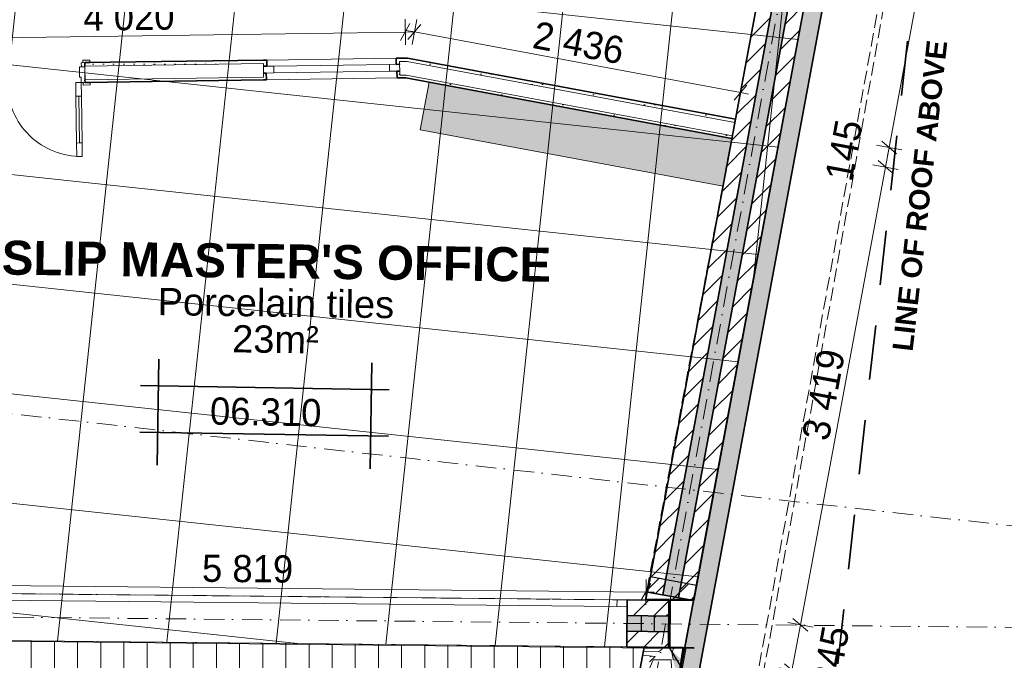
# Model space of a CAD drawing. Header units: millimetres. Extents: x -738537 to 1850049, y -250217 to 604013.
# Tile 142 of 220: x -105315 to -98083, y 78497 to 83201. Entities that reach past the tile are written whole.
import ezdxf

# ---------------------------------------------------------------- set-up
doc = ezdxf.new("R2010")
doc.units = ezdxf.units.MM
doc.header["$MEASUREMENT"] = 0
doc.set_wipeout_variables(frame=1)
for name, pattern in [('Dot & Dashed', [280, 150, -60, 0, -70]), ('Hidden Line', [140, 100, -40]), ('Long Dashed', [700, 400, -300]), ('Wipeout_Contour', [1000, 0, -1000])]:
    doc.linetypes.add(name, pattern=pattern)
for name, color, linetype, lineweight, true_color in [('0_Pen_No__7', 7, 'Continuous', 5, 0x9f07ff), ('A_COLUMNS_Pen_No__7', 7, 'Continuous', 5, 0x9f07ff), ('A_FLOORS FINISH_Pen_No__168', 7, 'Continuous', 5, 0x996633), ('A_WALL LOAD_Pen_No__21', 7, 'Continuous', 0, 0x00ff4d), ('A_WALL LOAD_Pen_No__7', 7, 'Continuous', 5, 0x9f07ff), ('MARKETING_Pen_No__7', 7, 'Continuous', 5, 0x9f07ff)]:
    doc.layers.add(name, color=color, linetype=linetype, lineweight=lineweight, true_color=true_color)
for name, color, linetype in [('A_COLUMNS', 7, 'Continuous'), ('A_FLOORS STRUCTURE', 7, 'Continuous'), ('C_DIMS - GA', 7, 'Continuous'), ('MARKETING', 7, 'Continuous')]:
    doc.layers.add(name, color=color, linetype=linetype)
for name, color, linetype, lineweight in [('A_COLUMNS_Pen_No__3', 30, 'Continuous', 15), ('A_FLOORS FINISH_Pen_No__128', 9, 'Continuous', 0), ('A_FLOORS STRUCTURE_Pen_No__128', 9, 'Continuous', 0), ('A_FLOORS STRUCTURE_Pen_No__3', 30, 'Continuous', 15), ('A_FLOORS STRUCTURE_Pen_No__8', 255, 'Continuous', 0), ('A_SITE 3D_Pen_No__128', 9, 'Continuous', 0), ('A_SURVEY_Pen_No__6', 7, 'Continuous', 5), ('A_WALL LOAD_Pen_No__1', 214, 'Continuous', 35), ('A_WALL LOAD_Pen_No__128', 9, 'Continuous', 0), ('A_WALL LOAD_Pen_No__2', 1, 'Continuous', 25), ('A_WALL LOAD_Pen_No__3', 30, 'Continuous', 15), ('A_WALL LOAD_Pen_No__6', 7, 'Continuous', 5), ('B_CUT OUT_Pen_No__3', 30, 'Continuous', 15), ('C-GRID _Pen_No__5', 4, 'Continuous', 5), ('C_DIMS - GA_Pen_No__6', 7, 'Continuous', 5), ('C_TEXT GA_Pen_No__6', 7, 'Continuous', 5), ('MARKETING_Pen_No__1', 214, 'Continuous', 35), ('SEWER LINE_Pen_No__1', 214, 'Continuous', 35)]:
    doc.layers.add(name, color=color, linetype=linetype, lineweight=lineweight)
doc.styles.add('GENERATED_STYLE_1', font='GOTHIC.TTF')
doc.styles.add('GENERATED_STYLE_6', font='arialbd.ttf')
doc.dimstyles.new('GENERATED_STYLE__1', dxfattribs={"dimtxt": 200, "dimasz": 95, "dimexe": 0.18, "dimexo": 90000, "dimgap": 0.09, "dimtad": 1, "dimdec": 0, "dimzin": 0, "dimdsep": 46, "dimtxsty": 'GENERATED_STYLE_1', "dimblk": 'ARROWHEAD_2', "dimblk1": 'ARROWHEAD_2', "dimblk2": 'ARROWHEAD_2', "dimcen": 0.09, "dimclrd": 7, "dimclre": 7, "dimclrt": 7, "dimadec": 0, "dimazin": 0, "dimtfac": 1, "dimtdec": 4, "dimtmove": 0, "dimatfit": 3, "dimfxl": 1, "dimtolj": 1, "dimtzin": 0, "dimarcsym": 0})
doc.dimstyles.new('GENERATED_STYLE__3', dxfattribs={"dimtxt": 200, "dimasz": 95, "dimexe": 0.18, "dimexo": 90000, "dimgap": 0.09, "dimtad": 1, "dimdec": 0, "dimzin": 0, "dimdsep": 46, "dimtxsty": 'GENERATED_STYLE_1', "dimblk": 'ARROWHEAD_2', "dimblk1": 'ARROWHEAD_2', "dimblk2": 'ARROWHEAD_2', "dimcen": 0.09, "dimclrd": 7, "dimclre": 7, "dimclrt": 7, "dimadec": 0, "dimazin": 0, "dimtfac": 1, "dimtdec": 4, "dimtmove": 2, "dimatfit": 3, "dimfxl": 1, "dimtolj": 1, "dimtzin": 0, "dimarcsym": 0})
doc.dimstyles.new('GENERATED_STYLE__7', dxfattribs={"dimtxt": 0.18, "dimasz": 273.6, "dimexe": 0.18, "dimexo": 0.0625, "dimgap": 0.09, "dimtad": 0, "dimtih": 1, "dimtoh": 1, "dimdec": 4, "dimzin": 0, "dimdsep": 46, "dimcen": 0.09, "dimadec": 0, "dimazin": 0, "dimtfac": 1, "dimtdec": 4, "dimtmove": 0, "dimatfit": 3, "dimldrblk": 'ARROWHEAD_5', "dimfxl": 1, "dimtolj": 1, "dimtzin": 0, "dimarcsym": 0})
pattern_1 = [(45, (0, 0), (-127.27922, 127.27922), [])]
pattern_2 = [(0, (0, 0), (0, 75), [0, -75])]

# ---------------------------------------------------------------- blocks, each defined once
blk = doc.blocks.new('*D267')
at = {"layer": 'C_DIMS - GA_Pen_No__6', "color": 7, "linetype": 'Continuous', "lineweight": 5, "transparency": 16777216}
for p, q in [((-100889, 76111.5), (-101228.2, 76174.5)), ((-100935.9, 76056.6), (-100842.1, 76166.3)), ((-100871.9, 76203.6), (-100906.2, 76019.3)), ((-93154.8, 74673.7), (-100889, 76111.5)), ((-93201.7, 74618.8), (-93107.9, 74728.5)), ((-93137.7, 74765.8), (-93171.9, 74581.5)), ((-93094.7, 74662.5), (-93154.8, 74673.7))]:
    blk.add_line(p, q, dxfattribs=at)
at = {"layer": 'C_DIMS - GA_Pen_No__6', "color": 7, "lineweight": 5, "transparency": 16777216, "char_height": 200, "attachment_point": 7, "rotation": 349.46894, "style": 'GENERATED_STYLE_1'}
for s, insert in [('\\A1;{\\pql;\\fCentury Gothic|b0|i0|c0|p34;345}', (-100846.2, 76144.2)), ('\\A1;{\\pql;\\fCentury Gothic|b0|i0|c0|p34;7\xa0867}', (-97130.3, 75453.4))]:
    blk.add_mtext(s, dxfattribs=dict(at, insert=insert))
blk = doc.blocks.new('ARROWHEAD_2')
at = {"color": 0, "linetype": 'Continuous', "lineweight": 0}
for p, q in [((0, 0), (-1, 0)), ((-0.378, -0.655), (0.378, 0.655))]:
    blk.add_line(p, q, dxfattribs=at)
blk = doc.blocks.new('*D268')
at = {"layer": 'C_DIMS - GA_Pen_No__6', "color": 7, "linetype": 'Continuous', "lineweight": 5, "transparency": 16777216}
for p, q in [((-101181.3, 76229.4), (-101275.1, 76119.7)), ((-101211.1, 76266.7), (-101245.4, 76082.4)), ((-101228.2, 76174.5), (-101288.3, 76185.7)), ((-100889, 76111.5), (-101228.2, 76174.5)), ((-100935.9, 76056.6), (-100842.1, 76166.3)), ((-100871.9, 76203.6), (-100906.2, 76019.3))]:
    blk.add_line(p, q, dxfattribs=at)
blk = doc.blocks.new('*X288')
at = {"layer": 'MARKETING_Pen_No__7', "color": 190, "linetype": 'Continuous', "lineweight": 5, "true_color": 0x9f07ff}
for p, q in [((-100734.6, 78559.8), (-100621.9, 78562.1)), ((-100621.9, 78562.1), (-100598.2, 78576.3)), ((-100598.2, 78576.3), (-100590.6, 78590.1)), ((-100590.6, 78590.1), (-100590.1, 78592.6)), ((-100515.7, 78577.9), (-100522, 78548.6)), ((-100522, 78548.6), (-100515.3, 78503.4)), ((-100503.2, 78591.7), (-100515.7, 78577.9)), ((-100647.6, 78525.3), (-100739.2, 78535.5)), ((-100661.5, 78501.4), (-100700.6, 78408.5)), ((-100677.1, 78523.4), (-100688.8, 78529.9)), ((-100688.8, 78486.6), (-100647.6, 78525.3)), ((-100529.7, 78501.4), (-100661.5, 78501.4)), ((-100522.2, 78336.2), (-100529.7, 78501.4)), ((-100515.3, 78503.4), (-100473.7, 78493.3))]:
    blk.add_line(p, q, dxfattribs=at)
blk = doc.blocks.new('Fill_103', base_point=(0, 0))
at = {"color": 254, "linetype": 'Wipeout_Contour', "lineweight": 0, "ltscale": 778868.011048}
blk.add_wipeout([(-109499.7, 78239), (-109508, 78019.2), (-100580.9, 77682.3), (-100442.4, 78591.1), (-100728.2, 78594), (-100856.8, 77912.1)], dxfattribs=at).dxf.layer = 'MARKETING'
at = {"layer": 'MARKETING_Pen_No__1', "color": 214, "linetype": 'Continuous', "lineweight": 35, "flags": 128}
blk.add_lwpolyline([(-109499.7, 78239), (-109508, 78019.2), (-100580.9, 77682.3), (-100442.4, 78591.1), (-100728.2, 78594), (-100856.8, 77912.1)], close=True, dxfattribs=at)
at = {"layer": 'MARKETING_Pen_No__7', "color": 190, "linetype": 'Continuous', "lineweight": 5, "true_color": 0x9f07ff}
blk.add_blockref('*X288', (0, 0), dxfattribs=at)
blk = doc.blocks.new('IPE Column 20[100]', base_point=(-100540.1, 78764.6))
at = {"layer": 'A_COLUMNS_Pen_No__7', "linetype": 'Continuous', "lineweight": 5, "true_color": 0x9f07ff}
h = blk.add_hatch(dxfattribs=at)
h.set_pattern_fill('STEEL', color=190, style=0, pattern_type=2)
h.set_pattern_definition([(45, (0, 0), (-159.09903, 159.09903), []), (45, (-53.03, 53.03), (-159.09903, 159.09903), [])])
h.paths.add_polyline_path([(-100719.9, 78586.9), (-100363.9, 78583.3), (-100363.8, 78590.3), (-100538.3, 78592.1), (-100534.8, 78937), (-100360.3, 78935.3), (-100360.2, 78942.3), (-100716.2, 78945.9), (-100716.3, 78938.9), (-100541.8, 78937.1), (-100545.3, 78592.1), (-100719.8, 78593.9)])
at = {"layer": 'A_COLUMNS_Pen_No__3', "color": 30, "linetype": 'Continuous', "lineweight": 15}
for p, q in [((-100716.2, 78945.9), (-100716.3, 78938.9)), ((-100716.3, 78938.9), (-100541.8, 78937.1)), ((-100360.2, 78942.3), (-100716.2, 78945.9)), ((-100541.8, 78937.1), (-100545.3, 78592.1)), ((-100538.3, 78592.1), (-100534.8, 78937)), ((-100534.8, 78937), (-100360.3, 78935.3)), ((-100360.3, 78935.3), (-100360.2, 78942.3)), ((-100719.8, 78593.9), (-100719.9, 78586.9)), ((-100719.9, 78586.9), (-100363.9, 78583.3)), ((-100545.3, 78592.1), (-100719.8, 78593.9)), ((-100363.8, 78590.3), (-100538.3, 78592.1)), ((-100363.9, 78583.3), (-100363.8, 78590.3))]:
    blk.add_line(p, q, dxfattribs=at)
blk = doc.blocks.new('*D433')
at = {"layer": 'C_DIMS - GA_Pen_No__6', "color": 7, "linetype": 'Continuous', "lineweight": 5, "transparency": 16777216}
for p, q in [((-106497.8, 79119.3), (-106571.2, 78995)), ((-106535.5, 78963.4), (-106533.6, 79150.9)), ((-106679.5, 79058.6), (-106534.5, 79057.2)), ((-106534.5, 79057.2), (-100715.7, 78997.8)), ((-100752.4, 78935.7), (-100679, 79060)), ((-100716.7, 78904.1), (-100714.7, 79091.6)), ((-100715.7, 78997.8), (-100654.6, 78997.2))]:
    blk.add_line(p, q, dxfattribs=at)
at = {"layer": 'C_DIMS - GA_Pen_No__6', "color": 7, "lineweight": 5, "transparency": 16777216, "insert": (-103976.7, 79071.1), "char_height": 200, "attachment_point": 7, "rotation": 359.41591, "style": 'GENERATED_STYLE_1'}
blk.add_mtext('\\A1;{\\pql;\\fCentury Gothic|b0|i0|c0|p34;5\xa0819}', dxfattribs=at)
blk = doc.blocks.new('*D434')
at = {"layer": 'C_DIMS - GA_Pen_No__6', "color": 7, "linetype": 'Continuous', "lineweight": 5, "transparency": 16777216}
for p, q in [((-98874.3, 82214.7), (-98984, 82308.5)), ((-98918, 82321.7), (-98929.2, 82261.6)), ((-99021.3, 82278.7), (-98837, 82244.5)), ((-98929.2, 82261.6), (-98955.7, 82119.1)), ((-98900.8, 82072.2), (-99010.5, 82166)), ((-98955.7, 82119.1), (-99580.6, 78757.6)), ((-99047.8, 82136.2), (-98863.5, 82101.9))]:
    blk.add_line(p, q, dxfattribs=at)
blk = doc.blocks.new('*D435')
at = {"layer": 'C_DIMS - GA_Pen_No__6', "color": 7, "linetype": 'Continuous', "lineweight": 5, "transparency": 16777216}
for p, q in [((-98900.8, 82072.2), (-99010.5, 82166)), ((-98955.7, 82119.1), (-99580.6, 78757.6)), ((-99047.8, 82136.2), (-98863.5, 82101.9)), ((-99672.7, 78774.7), (-99488.4, 78740.5)), ((-99525.7, 78710.7), (-99635.4, 78804.5))]:
    blk.add_line(p, q, dxfattribs=at)
at = {"layer": 'C_DIMS - GA_Pen_No__6', "color": 7, "lineweight": 5, "transparency": 16777216, "char_height": 200, "attachment_point": 7, "rotation": 79.46895, "style": 'GENERATED_STYLE_1'}
for s, insert in [('\\A1;{\\pql;\\fCentury Gothic|b0|i0|c0|p34;145}', (-99202, 82004.1)), ('\\A1;{\\pql;\\fCentury Gothic|b0|i0|c0|p34;3\xa0419}', (-99371.8, 80099.6))]:
    blk.add_mtext(s, dxfattribs=dict(at, insert=insert))
blk = doc.blocks.new('*D436')
at = {"layer": 'C_DIMS - GA_Pen_No__6', "color": 7, "linetype": 'Continuous', "lineweight": 5, "transparency": 16777216}
for p, q in [((-98955.7, 82119.1), (-99580.6, 78757.6)), ((-99672.7, 78774.7), (-99488.4, 78740.5)), ((-99580.6, 78757.6), (-99642.7, 78423.5)), ((-99525.7, 78710.7), (-99635.4, 78804.5)), ((-99697.5, 78470.4), (-99587.8, 78376.6)), ((-99734.8, 78440.7), (-99550.5, 78406.4)), ((-99642.7, 78423.5), (-99653.8, 78363.4))]:
    blk.add_line(p, q, dxfattribs=at)
at = {"layer": 'C_DIMS - GA_Pen_No__6', "color": 7, "lineweight": 5, "transparency": 16777216, "char_height": 200, "attachment_point": 7, "rotation": 79.46895, "style": 'GENERATED_STYLE_1'}
for s, insert in [('\\A1;{\\pql;\\fCentury Gothic|b0|i0|c0|p34;345}', (-99298.9, 78286.8)), ('\\A1;{\\pql;\\fCentury Gothic|b0|i0|c0|p34;}', (-98980.8, 78466))]:
    blk.add_mtext(s, dxfattribs=dict(at, insert=insert))
blk = doc.blocks.new('*D489')
at = {"layer": 'C_DIMS - GA_Pen_No__6', "color": 7, "linetype": 'Continuous', "lineweight": 5, "transparency": 16777216}
for p, q in [((-102518.8, 83046.9), (-102448.4, 83172.9)), ((-102482.3, 83016.1), (-102484.9, 83203.6)), ((-106467.8, 83115.4), (-106538.2, 82989.4)), ((-106501.6, 82958.7), (-106504.3, 83146.2)), ((-106503, 83052.4), (-102483.6, 83109.9)), ((-102483.6, 83109.9), (-102422.5, 83110.8)), ((-106564.1, 83051.6), (-106503, 83052.4))]:
    blk.add_line(p, q, dxfattribs=at)
at = {"layer": 'C_DIMS - GA_Pen_No__6', "color": 7, "lineweight": 5, "transparency": 16777216, "insert": (-104845.8, 83116.1), "char_height": 200, "attachment_point": 7, "rotation": 0.81907, "style": 'GENERATED_STYLE_1'}
blk.add_mtext('\\A1;{\\pql;\\fCentury Gothic|b0|i0|c0|p34;4\xa0020}', dxfattribs=at)
blk = doc.blocks.new('*D490')
at = {"layer": 'C_DIMS - GA_Pen_No__6', "color": 7, "linetype": 'Continuous', "lineweight": 5, "transparency": 16777216}
for p, q in [((-102369.3, 83165.8), (-102463.1, 83056.1)), ((-102433.3, 83018.7), (-102399, 83203.1)), ((-102476.3, 83122.1), (-102416.2, 83110.9)), ((-102416.2, 83110.9), (-100021.5, 82665.8)), ((-100038.7, 82573.6), (-100004.4, 82757.9)), ((-100068.4, 82610.9), (-99974.6, 82720.6)), ((-100021.5, 82665.8), (-99961.4, 82654.6))]:
    blk.add_line(p, q, dxfattribs=at)
at = {"layer": 'C_DIMS - GA_Pen_No__6', "color": 7, "lineweight": 5, "transparency": 16777216, "insert": (-101557.6, 82992), "char_height": 200, "attachment_point": 7, "rotation": 349.46895, "style": 'GENERATED_STYLE_1'}
blk.add_mtext('\\A1;{\\pql;\\fCentury Gothic|b0|i0|c0|p34;2\xa0436}', dxfattribs=at)
blk = doc.blocks.new('*D500')
at = {"layer": 'C_DIMS - GA_Pen_No__6', "color": 7, "linetype": 'Continuous', "lineweight": 5, "transparency": 16777216}
for p, q in [((-98929.2, 82261.6), (-98115.2, 86640.1)), ((-98023, 86623), (-98207.4, 86657.2)), ((-98060.3, 86593.2), (-98170.1, 86687)), ((-98115.2, 86640.1), (-98104, 86700.2)), ((-98984, 82308.5), (-98874.3, 82214.7)), ((-98837, 82244.5), (-99021.3, 82278.7)), ((-98940.3, 82201.5), (-98929.2, 82261.6))]:
    blk.add_line(p, q, dxfattribs=at)
at = {"layer": 'C_DIMS - GA_Pen_No__6', "color": 7, "lineweight": 5, "transparency": 16777216, "insert": (-98625.8, 84112.1), "char_height": 200, "attachment_point": 7, "rotation": 79.46894, "style": 'GENERATED_STYLE_1'}
blk.add_mtext('\\A1;{\\pql;\\fCentury Gothic|b0|i0|c0|p34;4\xa0454}', dxfattribs=at)
blk = doc.blocks.new('*D507')
at = {"layer": 'C_DIMS - GA_Pen_No__6', "color": 7, "linetype": 'Continuous', "lineweight": 5, "transparency": 16777216}
for p, q in [((-112749.6, 78411.8), (-112823, 78287.5)), ((-112785.4, 78443.4), (-112787.2, 78255.9)), ((-112786.3, 78349.7), (-112847.4, 78350.3)), ((-100723.4, 78231.2), (-112786.3, 78349.7)), ((-100722.5, 78324.9), (-100724.3, 78137.4)), ((-100760.1, 78169), (-100686.7, 78293.3)), ((-100662.3, 78230.6), (-100723.4, 78231.2))]:
    blk.add_line(p, q, dxfattribs=at)
at = {"layer": 'C_DIMS - GA_Pen_No__6', "color": 7, "lineweight": 5, "transparency": 16777216, "insert": (-107184.6, 78334.6), "char_height": 200, "attachment_point": 7, "rotation": 359.43709, "style": 'GENERATED_STYLE_1'}
blk.add_mtext('\\A1;{\\pql;\\fCentury Gothic|b0|i0|c0|p34;12\xa0063}', dxfattribs=at)
blk = doc.blocks.new('*D508')
at = {"layer": 'C_DIMS - GA_Pen_No__6', "color": 7, "linetype": 'Continuous', "lineweight": 5, "transparency": 16777216}
for p, q in [((-99399.1, 83825), (-99484.7, 83708.8)), ((-99452.3, 83673.8), (-99431.5, 83860.1)), ((-99502.6, 83773.7), (-99441.9, 83766.9)), ((-99441.9, 83766.9), (-93255.7, 83073.7)), ((-93266.1, 82980.5), (-93245.2, 83166.9)), ((-93298.5, 83015.6), (-93212.9, 83131.8)), ((-93255.7, 83073.7), (-93194.9, 83066.9))]:
    blk.add_line(p, q, dxfattribs=at)
at = {"layer": 'C_DIMS - GA_Pen_No__6', "color": 7, "lineweight": 5, "transparency": 16777216, "insert": (-96725.1, 83223), "char_height": 200, "attachment_point": 7, "rotation": 353.60611, "style": 'GENERATED_STYLE_1'}
blk.add_mtext('\\A1;{\\pql;\\fCentury Gothic|b0|i0|c0|p34;6\xa0225}', dxfattribs=at)
blk = doc.blocks.new('ARROWHEAD_5')
at = {"linetype": 'Continuous', "lineweight": 0}
blk.add_hatch(color=0, dxfattribs=at).paths.add_polyline_path([(-1, 0.2679), (0, 0), (-1, -0.2679)])
at = {"color": 0, "linetype": 'Continuous', "lineweight": 0}
blk.add_line((0, 0), (-1, 0), dxfattribs=at)

msp = doc.modelspace()

# ---------------------------------------------------------------- hatches: boundary and pattern name
at = {"layer": '0_Pen_No__7', "linetype": 'Continuous', "lineweight": 5, "true_color": 0x000000}
h = msp.add_hatch(dxfattribs=at)
h.set_pattern_fill('ANSI31', color=18, scale=870, style=0)
h.paths.add_polyline_path([(-100590.2, 78977.3), (-99616.9, 84213), (-99730, 84234), (-100703.3, 78998.4)])
h = msp.add_hatch(dxfattribs=at)
h.set_pattern_fill('ANSI31', color=18, scale=870, style=0)
h.paths.add_polyline_path([(-100364.1, 78935.3), (-99390.8, 84170.9), (-99503.9, 84192), (-100477.2, 78956.3)])
h = msp.add_hatch(dxfattribs=at)
h.set_pattern_fill('ANSI31', color=18, scale=870, style=0)
h.paths.add_polyline_path([(-100852.7, 78940.3), (-100853.9, 78825.3), (-100547.6, 78822.2), (-100546.4, 78937.2)])
at = {"layer": 'A_FLOORS FINISH_Pen_No__128', "linetype": 'Continuous', "lineweight": 0}
h = msp.add_hatch(dxfattribs=at)
h.set_pattern_fill('PATTERN__TILES_ANGLED2', color=9, style=0, pattern_type=2)
h.set_pattern_definition([(83.9, (0, 0), (-795.4704, 85.0113), []), (173.9, (0, 0), (85.0113, 795.4704), [])])
h.paths.add_polyline_path([(-114209.3, 85279.7), (-113008.9, 85150.6), (-113007.1, 78719.7), (-100428.1, 78590.9), (-99191.2, 85244.8), (-98901.2, 86804.4), (-98836.7, 87151.5), (-113822.1, 88830.6)])
at = {"layer": 'A_FLOORS STRUCTURE_Pen_No__8', "linetype": 'Continuous', "lineweight": 0}
msp.add_hatch(color=255, dxfattribs=at).paths.add_polyline_path([(-102373.5, 82392.7), (-100149.2, 81979.2), (-100084.1, 82329), (-102308.6, 82742.3)])
at = {"layer": 'A_WALL LOAD_Pen_No__6', "linetype": 'Continuous', "lineweight": 5}
h = msp.add_hatch(dxfattribs=at)
h.set_pattern_fill('_WALL_EXTERNAL', style=0, pattern_type=2)
h.set_pattern_definition(pattern_1)
h.paths.add_polyline_path([(-100703.3, 78998.4), (-100682.3, 79111.4), (-100344.4, 79048.6), (-100364.2, 78942.3), (-100405.8, 78943), (-100405.8, 78942.7), (-100713, 78945.9)])
at = {"layer": 'A_WALL LOAD_Pen_No__7', "linetype": 'Continuous', "lineweight": 5, "true_color": 0x9f07ff}
msp.add_hatch(color=190, dxfattribs=at).paths.add_polyline_path([(-100477.2, 78956.3), (-99503.9, 84192), (-99616.9, 84213), (-100590.2, 78977.3)])
h = msp.add_hatch(dxfattribs=at)
h.set_pattern_fill('HATCH__GYPSUM', color=190, style=0, pattern_type=2)
h.set_pattern_definition(pattern_2)
h.paths.add_polyline_path([(-104837.3, 82885.3), (-104837, 82860.3), (-103524.9, 82879.1), (-103525.3, 82904.1)])
h = msp.add_hatch(dxfattribs=at)
h.set_pattern_fill('HATCH__GYPSUM', color=190, style=0, pattern_type=2)
h.set_pattern_definition(pattern_2)
h.paths.add_polyline_path([(-103525.3, 82904.1), (-103524.9, 82879.1), (-103524.6, 82859.1), (-103499.6, 82859.4), (-103500.3, 82904.4)])
h = msp.add_hatch(dxfattribs=at)
h.set_pattern_fill('HATCH__GYPSUM', color=190, style=0, pattern_type=2)
h.set_pattern_definition(pattern_2)
h.paths.add_polyline_path([(-102550.4, 82918), (-102549.7, 82873), (-102524.7, 82873.4), (-102525, 82893.4), (-102525.4, 82918.4)])
h = msp.add_hatch(dxfattribs=at)
h.set_pattern_fill('HATCH__GYPSUM', color=190, style=0, pattern_type=2)
h.set_pattern_definition(pattern_2)
h.paths.add_polyline_path([(-102466.5, 82919.2), (-102525.4, 82918.4), (-102525, 82893.4), (-102468.6, 82894.2)])
h = msp.add_hatch(dxfattribs=at)
h.set_pattern_fill('HATCH__GYPSUM', color=190, style=0, pattern_type=2)
h.set_pattern_definition(pattern_2)
h.paths.add_polyline_path([(-100057.6, 82471.4), (-102466.5, 82919.2), (-102468.6, 82894.2), (-100062.2, 82446.8)])
h = msp.add_hatch(dxfattribs=at)
h.set_pattern_fill('HATCH__GYPSUM', color=190, style=0, pattern_type=2)
h.set_pattern_definition(pattern_2)
h.paths.add_polyline_path([(-103503.2, 82759.4), (-103503.9, 82809.4), (-103523.9, 82809.1), (-103523.5, 82779.1), (-103523.2, 82759.1)])
h = msp.add_hatch(dxfattribs=at)
h.set_pattern_fill('HATCH__GYPSUM', color=190, style=0, pattern_type=2)
h.set_pattern_definition(pattern_2)
h.paths.add_polyline_path([(-102523.3, 82773.4), (-102523.6, 82793.4), (-102524, 82823.4), (-102544, 82823.1), (-102543.3, 82773.1)])
h = msp.add_hatch(dxfattribs=at)
h.set_pattern_fill('HATCH__GYPSUM', color=190, style=0, pattern_type=2)
h.set_pattern_definition(pattern_2)
h.paths.add_polyline_path([(-104835.5, 82760.3), (-104835.3, 82740.3), (-103523.2, 82759.1), (-103523.5, 82779.1)])
h = msp.add_hatch(dxfattribs=at)
h.set_pattern_fill('HATCH__GYPSUM', color=190, style=0, pattern_type=2)
h.set_pattern_definition(pattern_2)
h.paths.add_polyline_path([(-102523.6, 82793.4), (-102523.3, 82773.4), (-102478.8, 82774), (-102477.1, 82794)])
h = msp.add_hatch(dxfattribs=at)
h.set_pattern_fill('HATCH__GYPSUM', color=190, style=0, pattern_type=2)
h.set_pattern_definition(pattern_2)
h.paths.add_polyline_path([(-102478.8, 82774), (-100084.1, 82328.8), (-100080.5, 82348.5), (-102477.1, 82794)])

# ---------------------------------------------------------------- linework, layer by layer
at = {"layer": 'A_FLOORS FINISH_Pen_No__168', "color": 25, "linetype": 'Continuous', "lineweight": 5, "true_color": 0x996633, "flags": 128}
msp.add_lwpolyline([(-114209.3, 85279.7), (-113008.9, 85150.6), (-113007.1, 78719.7), (-100428.1, 78590.9), (-99191.2, 85244.8), (-98901.2, 86804.4), (-98836.7, 87151.5), (-113822.1, 88830.6)], close=True, dxfattribs=at)
at = {"layer": 'A_FLOORS STRUCTURE_Pen_No__3', "color": 30, "linetype": 'Continuous', "lineweight": 15}
msp.add_lwpolyline([(-102373.5, 82392.7), (-100149.2, 81979.2), (-100084.1, 82329), (-102308.6, 82742.3)], close=True, dxfattribs=at)
at = {"layer": 'A_WALL LOAD_Pen_No__1', "color": 214, "linetype": 'Continuous', "lineweight": 35}
for p, q in [((-100590.2, 78977.3), (-99616.9, 84213)), ((-100477.2, 78956.3), (-99503.9, 84192)), ((-104837.3, 82885.3), (-104800.3, 82885.8)), ((-104837.3, 82885.3), (-104800.3, 82885.8)), ((-104837.3, 82885.3), (-104800.3, 82885.8)), ((-104837, 82860.3), (-104837.3, 82885.3)), ((-104837, 82860.3), (-104837.3, 82885.3)), ((-104837, 82860.3), (-104837.3, 82885.3)), ((-103525.3, 82904.1), (-103500.3, 82904.4)), ((-103525.3, 82904.1), (-103500.3, 82904.4)), ((-103499.6, 82859.4), (-103500.3, 82904.4)), ((-103499.6, 82859.4), (-103500.3, 82904.4)), ((-102525.4, 82918.4), (-102550.4, 82918)), ((-102525.4, 82918.4), (-102550.4, 82918)), ((-102549.7, 82873), (-102550.4, 82918)), ((-102549.7, 82873), (-102550.4, 82918)), ((-103524.6, 82859.1), (-103499.6, 82859.4)), ((-103523.9, 82809.1), (-103503.9, 82809.4)), ((-103503.9, 82809.4), (-103503.2, 82759.4)), ((-103503.9, 82809.4), (-103503.2, 82759.4)), ((-102524.7, 82873.4), (-102549.7, 82873)), ((-102524, 82823.4), (-102544, 82823.1)), ((-102544, 82823.1), (-102543.3, 82773.1)), ((-102544, 82823.1), (-102543.3, 82773.1)), ((-104835.3, 82740.3), (-104835.5, 82760.3)), ((-104835.3, 82740.3), (-104835.5, 82760.3)), ((-104835.3, 82740.3), (-104835.5, 82760.3)), ((-104835.3, 82740.3), (-104798.3, 82740.8)), ((-104835.3, 82740.3), (-104798.3, 82740.8)), ((-104835.3, 82740.3), (-104798.3, 82740.8)), ((-103523.2, 82759.1), (-103503.2, 82759.4)), ((-103523.2, 82759.1), (-103503.2, 82759.4)), ((-102523.3, 82773.4), (-102543.3, 82773.1)), ((-102523.3, 82773.4), (-102543.3, 82773.1)), ((-100852.7, 78940.3), (-100853.2, 78890.3)), ((-100852.7, 78940.3), (-100853.2, 78890.3)), ((-100852.7, 78940.3), (-100853.2, 78890.3)), ((-100853.2, 78890.3), (-100853.9, 78825.3)), ((-100853.2, 78890.3), (-100853.9, 78825.3)), ((-100853.9, 78825.3), (-100547.6, 78822.2))]:
    msp.add_line(p, q, dxfattribs=at)
for points in [[(-99730, 84234), (-100703.3, 78998.4)], [(-100364.1, 78935.3), (-99390.8, 84170.9)], [(-103525.3, 82904.1), (-104837.3, 82885.3)], [(-102466.5, 82919.2), (-102525.4, 82918.4)], [(-100057.6, 82471.4), (-102466.5, 82919.2)], [(-104835.3, 82740.3), (-103523.2, 82759.1)], [(-102523.3, 82773.4), (-102478.8, 82774)], [(-102478.8, 82774), (-100084.1, 82328.8)], [(-100057.6, 82471.4), (-100062.2, 82446.8)], [(-100080.5, 82348.5), (-100084.1, 82328.8)], [(-100703.3, 78998.4), (-100364.1, 78935.3)], [(-100546.4, 78937.2), (-100852.7, 78940.3)]]:
    msp.add_lwpolyline(points, dxfattribs=at)
at = {"layer": 'A_WALL LOAD_Pen_No__2', "color": 1, "linetype": 'Continuous', "lineweight": 25, "flags": 128}
msp.add_lwpolyline([(-100703.3, 78998.4), (-100682.3, 79111.4), (-100344.4, 79048.6), (-100364.2, 78942.3), (-100405.8, 78943), (-100405.8, 78942.7), (-100713, 78945.9)], close=True, dxfattribs=at)
at = {"layer": 'A_WALL LOAD_Pen_No__21', "color": 100, "linetype": 'Continuous', "lineweight": 0, "true_color": 0x00ff4d}
for p, q in [((-103524.9, 82879.1), (-104837, 82860.3)), ((-103524.9, 82879.1), (-103524.6, 82859.1)), ((-102468.6, 82894.2), (-102525, 82893.4)), ((-102525, 82893.4), (-102524.7, 82873.4)), ((-100062.2, 82446.8), (-102468.6, 82894.2)), ((-104836.9, 82855.3), (-104837, 82860.3)), ((-104836.9, 82855.3), (-104837, 82860.3)), ((-104836.9, 82855.3), (-104837, 82860.3)), ((-104835.5, 82760.3), (-104836.9, 82855.3)), ((-104835.5, 82760.3), (-104836.9, 82855.3)), ((-104835.5, 82760.3), (-104836.9, 82855.3)), ((-103523.9, 82809.1), (-103524.6, 82859.1)), ((-103523.9, 82809.1), (-103524.6, 82859.1)), ((-103523.9, 82809.1), (-103524.6, 82859.1)), ((-103523.5, 82779.1), (-103523.9, 82809.1)), ((-102524, 82823.4), (-102524.7, 82873.4)), ((-102524, 82823.4), (-102524.7, 82873.4)), ((-102524, 82823.4), (-102524.7, 82873.4)), ((-102523.6, 82793.4), (-102524, 82823.4)), ((-104835.5, 82760.3), (-103523.5, 82779.1)), ((-102523.6, 82793.4), (-102477.1, 82794)), ((-102477.1, 82794), (-100080.5, 82348.5))]:
    msp.add_line(p, q, dxfattribs=at)
msp.add_lwpolyline([(-100062.2, 82446.8), (-100080.5, 82348.5)], dxfattribs=at)
at = {"layer": 'A_WALL LOAD_Pen_No__3', "color": 30, "linetype": 'Continuous', "lineweight": 15}
for p, q in [((-104862.3, 82884.9), (-104837.3, 82885.3)), ((-104861.9, 82854.9), (-104862.3, 82884.9)), ((-104850.6, 82904.1), (-104800.6, 82904.8)), ((-104850.3, 82885.1), (-104850.6, 82904.1)), ((-104800.3, 82885.8), (-104850.3, 82885.1)), ((-104837.3, 82885.3), (-104836.9, 82855.3)), ((-104800.6, 82904.8), (-104800.3, 82885.8)), ((-103500.3, 82904.4), (-102550.4, 82918)), ((-104836.9, 82855.3), (-104861.9, 82854.9)), ((-104848.2, 82740.1), (-104798.3, 82740.8)), ((-104848, 82721.1), (-104848.2, 82740.1)), ((-104798.3, 82740.8), (-104798, 82721.8)), ((-103503.2, 82759.4), (-102543.3, 82773.1)), ((-104798, 82721.8), (-104848, 82721.1)), ((-100852.7, 78940.3), (-106452.4, 78997.6))]:
    msp.add_line(p, q, dxfattribs=at)
at = {"layer": 'A_WALL LOAD_Pen_No__3', "color": 30, "linetype": 'Continuous', "lineweight": 15, "flags": 128}
msp.add_lwpolyline([(-92507.1, 77071.6), (-91939.4, 80980.4), (-99074.9, 85133.6), (-100357, 78244.9)], close=True, dxfattribs=at)
at = {"layer": 'A_WALL LOAD_Pen_No__3', "color": 30, "linetype": 'Hidden Line', "lineweight": 15}
for points in [[(-98895, 83928.3), (-99970.4, 77975.6)], [(-99931, 77968.4), (-98855.7, 83921.2)]]:
    msp.add_lwpolyline(points, dxfattribs=at)
at = {"layer": 'A_WALL LOAD_Pen_No__3', "color": 30, "linetype": 'Continuous', "lineweight": 15}
msp.add_arc((-104863.2, 82739.9), 544, 180.81907, 270.81907, dxfattribs=at)
at = {"layer": 'A_WALL LOAD_Pen_No__6', "color": 7, "linetype": 'Continuous', "lineweight": 5}
for p, q in [((-104836.9, 82855.3), (-104876.9, 82854.7)), ((-104876.9, 82854.7), (-104875.8, 82779.7)), ((-104835.3, 82740.3), (-104836.9, 82855.3)), ((-103449.6, 82860.1), (-103524.6, 82859.1)), ((-103523.9, 82809.1), (-103448.9, 82810.1)), ((-102599.7, 82872.3), (-103449.6, 82860.1)), ((-103448.9, 82810.1), (-103449.6, 82860.1)), ((-103448.9, 82810.1), (-102599, 82822.3)), ((-102524.7, 82873.4), (-102599.7, 82872.3)), ((-102599.7, 82872.3), (-102599, 82822.3)), ((-102599, 82822.3), (-102524, 82823.4)), ((-104863.2, 82739.9), (-104903.2, 82739.3)), ((-104903.2, 82739.3), (-104901.8, 82639.4)), ((-104875.8, 82779.7), (-104863.8, 82779.9)), ((-104863.8, 82779.9), (-104863.2, 82739.9)), ((-104863.2, 82739.9), (-104835.3, 82740.3)), ((-104861.8, 82639.9), (-104863.2, 82739.9)), ((-104901.8, 82639.4), (-104861.8, 82639.9)), ((-104876.9, 82295.7), (-104881.8, 82639.6)), ((-104856.9, 82296), (-104896.9, 82295.4)), ((-104896.9, 82295.4), (-104895.5, 82195.4)), ((-104855.5, 82196), (-104856.9, 82296)), ((-104895.5, 82195.4), (-104855.5, 82196)), ((-106377.4, 78996.8), (-100927.7, 78941.1)), ((-100928.2, 78891.1), (-106377.9, 78946.9)), ((-100928.2, 78891.1), (-100927.7, 78941.1)), ((-100927.7, 78941.1), (-100852.7, 78940.3)), ((-100853.2, 78890.3), (-100928.2, 78891.1))]:
    msp.add_line(p, q, dxfattribs=at)
for points in [[(-104876.9, 82295.7), (-104881.8, 82639.6), (-104901.8, 82639.4), (-104896.9, 82295.4)], [(-104856.9, 82296), (-104861.8, 82639.9), (-104881.8, 82639.6), (-104876.9, 82295.7)]]:
    msp.add_lwpolyline(points, close=True, dxfattribs=at)
at = {"layer": 'B_CUT OUT_Pen_No__3', "color": 30, "linetype": 'Hidden Line', "lineweight": 15}
for points in [[(-99890.2, 83371.9), (-100722, 78939)], [(-100722, 78939), (-106564.1, 78998.8)]]:
    msp.add_lwpolyline(points, dxfattribs=at)
at = {"layer": 'SEWER LINE_Pen_No__1', "color": 214, "linetype": 'Long Dashed', "lineweight": 35}
msp.add_line((-99695.9, 74993.3), (-98282.9, 87603.5), dxfattribs=at)
at = {"layer": 'SEWER LINE_Pen_No__1', "color": 214, "linetype": 'Continuous', "lineweight": 35}
for p, q in [((-104306, 79930), (-104292.9, 80707.6)), ((-102742, 79903.6), (-102729, 80681.2)), ((-104427.4, 80513.9), (-102601, 80483.1)), ((-104433.2, 80172.6), (-102606.8, 80141.8))]:
    msp.add_line(p, q, dxfattribs=at)

# ---------------------------------------------------------------- texts
at = {"layer": 'A_SURVEY_Pen_No__6', "color": 7, "linetype": 'Continuous', "lineweight": 5, "insert": (-98702.8, 81908.6), "char_height": 150, "attachment_point": 5, "rotation": 83.60664, "style": 'GENERATED_STYLE_6'}
msp.add_mtext('\\A1;{\\pqc;\\fArial|b1|i0|c0|p34;LINE OF ROOF ABOVE}', dxfattribs=at)
at = {"layer": 'C_TEXT GA_Pen_No__6', "color": 18, "linetype": 'Continuous', "lineweight": 5, "true_color": 0x000000, "insert": (-103435.6, 81152.2), "char_height": 250, "attachment_point": 5, "rotation": 359.24585, "line_spacing_factor": 0.797774, "style": 'GENERATED_STYLE_6'}
msp.add_mtext("\\A1;{\\pqc;\\fArial|b1|i0|c0|p34;SLIP MASTER'S OFFICE\\fArial|b0|i0|c0|p34;\\H1.400000x; \\P\\pqc;\\fArial|b0|i0|c0|p34;\\C214;\\H0.571429x;Porcelain tiles\\P\\pqc;\\fArial|b0|i0|c0|p34;23m²}", dxfattribs=at)
at = {"layer": 'C_TEXT GA_Pen_No__6', "color": 18, "linetype": 'Continuous', "lineweight": 5, "true_color": 0x000000, "insert": (-103508, 80319.9), "char_height": 200, "attachment_point": 5, "rotation": 359.03531, "style": 'GENERATED_STYLE_1'}
msp.add_mtext('\\A1;\\pxqc;06.310', dxfattribs=at)

# ---------------------------------------------------------------- dimensions: what is measured, and where the dimension line sits
at = {"layer": 'C_DIMS - GA', "color": 7, "linetype": 'Continuous', "lineweight": 5}
for base, p1, p2, angle, dimstyle, picture, middle, turn in [((-98115.2, 86640.1), (-100057.6, 82471.4), (-99243.7, 86849.9), 79.46894, 'GENERATED_STYLE__1', '*D500', (-98661.4, 84468.1), 79.46894), ((-93255.7, 83073.7), (-99405.6, 84091), (-93219.4, 83397.7), 353.60611, 'GENERATED_STYLE__3', '*D508', (-96372.6, 83284.1), 353.60611), ((-102483.6, 83109.9), (-106498.2, 82716.5), (-102478.8, 82774), 0.81907, 'GENERATED_STYLE__1', '*D489', (-104503.8, 83221), 0.81907), ((-100021.5, 82665.8), (-102478.8, 82774), (-100084.1, 82328.8), 349.46895, 'GENERATED_STYLE__1', '*D490', (-101201.6, 83027.5), 349.46895), ((-98955.7, 82119.1), (-101092.5, 82663.8), (-101119, 82521.2), 259.46895, 'GENERATED_STYLE__3', '*D434', (-99258.5, 82247.3), 79.46895), ((-100715.7, 78997.8), (-106535.1, 79000.8), (-100716.2, 78945.9), 359.41591, 'GENERATED_STYLE__1', '*D433', (-103632.1, 79167.6), 359.41591)]:
    dim = msp.add_linear_dim(base=base, p1=p1, p2=p2, angle=angle, dimstyle=dimstyle, dxfattribs=at)
    dim.commit()
    dim.dimension.update_dxf_attribs({"geometry": picture, "text_midpoint": middle, "dimtype": 160, "text_rotation": turn})

# ---------------------------------------------------------------- next in the draw order: wipeouts: each hides what was drawn before it
at = {"color": 254, "linetype": 'Wipeout_Contour', "lineweight": 0, "ltscale": 1067346.292410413}
msp.add_wipeout([(-112606.1, 78715.6), (-112714.8, 75735.3), (-109602.7, 75612.8), (-109507.2, 78019.2), (-109498.4, 78240.7), (-100547.7, 77900.4), (-100419.3, 78590.9), (-112445.3, 78714)], dxfattribs=at).dxf.layer = 'A_FLOORS STRUCTURE'

# ---------------------------------------------------------------- next in the draw order: hatches: boundary and pattern name
at = {"layer": '0_Pen_No__7', "linetype": 'Continuous', "lineweight": 5, "true_color": 0x000000}
h = msp.add_hatch(dxfattribs=at)
h.set_pattern_fill('ANSI31', color=18, scale=870, style=0)
h.paths.add_polyline_path([(-100855, 78710.3), (-100856.2, 78595.3), (-100550, 78592.2), (-100548.8, 78707.2)])
at = {"layer": 'A_FLOORS STRUCTURE_Pen_No__128', "linetype": 'Continuous', "lineweight": 0}
h = msp.add_hatch(dxfattribs=at)
h.set_pattern_fill('PATTERN__DECK_II', color=9, style=0, pattern_type=2)
h.set_pattern_definition([(90, (0, 0), (-170, 0), [])])
h.paths.add_polyline_path([(-112606.1, 78715.6), (-112714.8, 75735.3), (-109602.7, 75612.8), (-109507.2, 78019.2), (-109498.4, 78240.7), (-100547.7, 77900.4), (-100419.3, 78590.9), (-112445.3, 78714)])
at = {"layer": 'A_WALL LOAD_Pen_No__6', "linetype": 'Continuous', "lineweight": 5}
h = msp.add_hatch(dxfattribs=at)
h.set_pattern_fill('_WALL_EXTERNAL', style=0, pattern_type=2)
h.set_pattern_definition(pattern_1)
h.paths.add_polyline_path([(-100855, 78710.3), (-100853.9, 78825.3), (-100749.9, 78824.2), (-100751.1, 78709.2)])
h = msp.add_hatch(dxfattribs=at)
h.set_pattern_fill('_WALL_EXTERNAL', style=0, pattern_type=2)
h.set_pattern_definition(pattern_1)
h.paths.add_polyline_path([(-100652.8, 78708.2), (-100651.6, 78823.2), (-100547.6, 78822.2), (-100548.8, 78707.2)])
at = {"layer": 'A_WALL LOAD_Pen_No__7', "linetype": 'Continuous', "lineweight": 5, "true_color": 0x9f07ff}
msp.add_hatch(color=190, dxfattribs=at).paths.add_polyline_path([(-100855, 78710.3), (-100548.8, 78707.2), (-100547.6, 78822.2), (-100853.9, 78825.3)])

# ---------------------------------------------------------------- next in the draw order: linework, layer by layer
at = {"layer": 'A_FLOORS FINISH_Pen_No__168', "color": 25, "linetype": 'Continuous', "lineweight": 5, "true_color": 0x996633, "flags": 128}
msp.add_lwpolyline([(-112788.9, 78719.2), (-100430.9, 78584), (-98899.9, 86811.4), (-110177.2, 88075), (-110536, 84875), (-112788.9, 85127.1)], close=True, dxfattribs=at)
at = {"layer": 'A_FLOORS STRUCTURE_Pen_No__3', "color": 30, "linetype": 'Continuous', "lineweight": 15}
msp.add_lwpolyline([(-112606.1, 78715.6), (-112714.8, 75735.3), (-109602.7, 75612.8), (-109507.2, 78019.2), (-109498.4, 78240.7), (-100547.7, 77900.4), (-100419.3, 78590.9), (-112445.3, 78714)], close=True, dxfattribs=at)
at = {"layer": 'A_WALL LOAD_Pen_No__1', "color": 214, "linetype": 'Continuous', "lineweight": 35}
for p, q in [((-100853.9, 78825.3), (-100855, 78710.3)), ((-100853.9, 78825.3), (-100855, 78710.3)), ((-100855, 78710.3), (-100856.2, 78595.3)), ((-100855, 78710.3), (-100856.2, 78595.3)), ((-100855, 78710.3), (-100548.8, 78707.2))]:
    msp.add_line(p, q, dxfattribs=at)
for points in [[(-100550, 78592.2), (-100546.4, 78937.2)], [(-100856.2, 78595.3), (-100550, 78592.2)]]:
    msp.add_lwpolyline(points, dxfattribs=at)
at = {"layer": 'A_WALL LOAD_Pen_No__2', "color": 1, "linetype": 'Continuous', "lineweight": 25, "flags": 128}
for points in [[(-100855, 78710.3), (-100853.9, 78825.3), (-100749.9, 78824.2), (-100751.1, 78709.2)], [(-100652.8, 78708.2), (-100651.6, 78823.2), (-100547.6, 78822.2), (-100548.8, 78707.2)]]:
    msp.add_lwpolyline(points, close=True, dxfattribs=at)
at = {"layer": 'A_WALL LOAD_Pen_No__3', "color": 30, "linetype": 'Continuous', "lineweight": 15}
msp.add_line((-100856.2, 78595.3), (-106455.9, 78652.6), dxfattribs=at)
at = {"layer": 'C-GRID _Pen_No__5', "color": 4, "linetype": 'Dot & Dashed', "lineweight": 5}
msp.add_line((-148775.5, 79258), (-91522.4, 78672.3), dxfattribs=at)

# ---------------------------------------------------------------- next in the draw order: dimensions: what is measured, and where the dimension line sits
at = {"layer": 'C_DIMS - GA', "color": 7, "linetype": 'Continuous', "lineweight": 5}
for base, p1, p2, angle, picture, middle, turn in [((-99580.6, 78757.6), (-101119, 82521.2), (-100546.4, 78937.2), 259.46895, '*D435', (-99407.3, 80455.6), 79.46895), ((-101228.2, 76174.5), (-99877.4, 81553.1), (-100216.6, 81616.2), 169.46894, '*D268', (-100603.1, 76200.7), 349.46894), ((-100889, 76111.5), (-91980.9, 80988.1), (-99877.4, 81553.1), 169.46894, '*D267', (-96774.3, 75488.9), 349.46894)]:
    dim = msp.add_linear_dim(base=base, p1=p1, p2=p2, angle=angle, dimstyle='GENERATED_STYLE__1', dxfattribs=at)
    dim.commit()
    dim.dimension.update_dxf_attribs({"geometry": picture, "text_midpoint": middle, "dimtype": 160, "text_rotation": turn})

# ---------------------------------------------------------------- next in the draw order: block references
at = {"layer": 'MARKETING_Pen_No__7', "color": 190, "linetype": 'Continuous', "lineweight": 5, "true_color": 0x9f07ff}
msp.add_blockref('Fill_103', (0, 0), dxfattribs=at)

# ---------------------------------------------------------------- next in the draw order: hatches: boundary and pattern name
at = {"layer": 'A_SITE 3D_Pen_No__128', "linetype": 'Continuous', "lineweight": 0}
h = msp.add_hatch(dxfattribs=at)
h.set_pattern_fill('PATTERN__PAVING', color=9, style=0, pattern_type=2)
h.set_pattern_definition([(0, (20053.95, 1033.6), (0, 400), [300, -100]), (0, (20353.95, 1133.6), (0, 400), [300, -100]), (0, (20253.95, 1233.6), (0, 400), [300, -100]), (0, (20153.95, 1333.6), (0, 400), [300, -100]), (90, (20253.95, 1033.6), (-400, 0), [300, -100]), (90, (20153.95, 1133.6), (-400, 0), [300, -100]), (90, (20053.95, 1233.6), (-400, 0), [300, -100]), (90, (20353.95, 1333.6), (-400, 0), [300, -100])])
h.paths.add_polyline_path([(-113774.8, 89196.8), (-98783.8, 87454.8), (-99198.5, 85205.6), (-96185.9, 83435.6), (-95783.9, 86779.8), (-92399.2, 86367.7), (-92399.2, 91976.2), (-85899.2, 91976.2), (-85899.2, 84290.4, 0.116634), (-85562.7, 83478.7), (-84856.4, 82687.8), (-81078.9, 80039.2), (-80162.4, 79600.8), (-75775.8, 78209.1), (-70191.6, 78471.5, 0.103683), (-68959.3, 79690.8), (-68528.6, 80917.5), (-68168.9, 82333.4), (-67867.6, 84420.9), (-67919, 85319.5), (-68602.9, 87625.8), (-68756.6, 87577.3), (-68067.7, 85290.9), (-68029.1, 84441.7), (-68335.9, 82451), (-68681.2, 80958.8), (-69095.9, 79803.2, -0.100494), (-70228, 78696.8), (-75693.1, 78514.3), (-80076.9, 79856.2), (-80949.5, 80226.9), (-84735.5, 83025.2), (-85281.8, 83645.1, -0.117949), (-85618.3, 84456.7), (-85618.3, 85412.2), (-84330.3, 86367.7), (-84330.3, 92329), (-85618.3, 92329), (-85618.3, 92317.2), (-97876.4, 92317.2), (-98743.1, 87655), (-113758.4, 89337.5)])
at = {"layer": 'A_WALL LOAD_Pen_No__128', "linetype": 'Continuous', "lineweight": 0}
msp.add_hatch(color=9, dxfattribs=at).paths.add_polyline_path([(-99198.5, 85205.6), (-100490.3, 78264.8), (-100517.7, 78117.4), (-100385.3, 78092.7), (-99066, 85180.9)])

# ---------------------------------------------------------------- next in the draw order: linework, layer by layer
at = {"layer": 'A_WALL LOAD_Pen_No__1', "color": 214, "linetype": 'Continuous', "lineweight": 35, "flags": 128}
msp.add_lwpolyline([(-99198.5, 85205.6), (-100490.3, 78264.8), (-100517.7, 78117.4), (-100385.3, 78092.7), (-99066, 85180.9)], close=True, dxfattribs=at)
at = {"layer": 'C-GRID _Pen_No__5', "color": 4, "linetype": 'Dot & Dashed', "lineweight": 5}
for p, q in [((-98454.8, 90333.5), (-101749.8, 72320.5)), ((-132584.1, 83356.4), (-89942.3, 78578.4))]:
    msp.add_line(p, q, dxfattribs=at)

# ---------------------------------------------------------------- next in the draw order: block references
at = {"layer": 'A_COLUMNS', "color": 5, "linetype": 'Continuous', "lineweight": 5}
msp.add_blockref('IPE Column 20[100]', (-100540.1, 78764.6), dxfattribs=at)

# ---------------------------------------------------------------- next in the draw order: dimensions: what is measured, and where the dimension line sits
at = {"layer": 'C_DIMS - GA', "color": 7, "linetype": 'Continuous', "lineweight": 5}
dim = msp.add_linear_dim(base=(-99642.7, 78423.5), p1=(-100546.4, 78937.2), p2=(-100550, 78592.2), angle=259.46895, text='345^M', dimstyle='GENERATED_STYLE__3', dxfattribs=at)
dim.commit()
dim.dimension.update_dxf_attribs({"geometry": '*D436', "text_midpoint": (-99080.1, 78478.7), "dimtype": 160, "text_rotation": 79.46895})
dim = msp.add_linear_dim(base=(-112786.3107, 78349.682), p1=(-100719.8993, 78586.9176), p2=(-112788.8605, 78090.1586), angle=179.43709, dimstyle='GENERATED_STYLE__1', dxfattribs=at)
dim.commit()
dim.dimension.update_dxf_attribs({"geometry": '*D507', "text_midpoint": (-106763.8297, 78430.5181), "dimtype": 160, "text_rotation": 359.43709})

# ---------------------------------------------------------------- next in the draw order: leaders
at = {"layer": 'C_TEXT GA_Pen_No__6', "color": 7, "linetype": 'Continuous', "lineweight": 5, "annotation_type": 0, "has_hookline": 1, "hookline_direction": 0, "text_width": 1961.9}
for points in [[(-107241.6, 78653.8), (-106056.1, 76707.1), (-105622.7, 76707.1)], [(-100541.9, 78585.1), (-99364.4, 76645.5), (-98931, 76645.5)]]:
    msp.add_leader(points, dimstyle='GENERATED_STYLE__7', dxfattribs=at)

doc.saveas('drawing.dxf')
